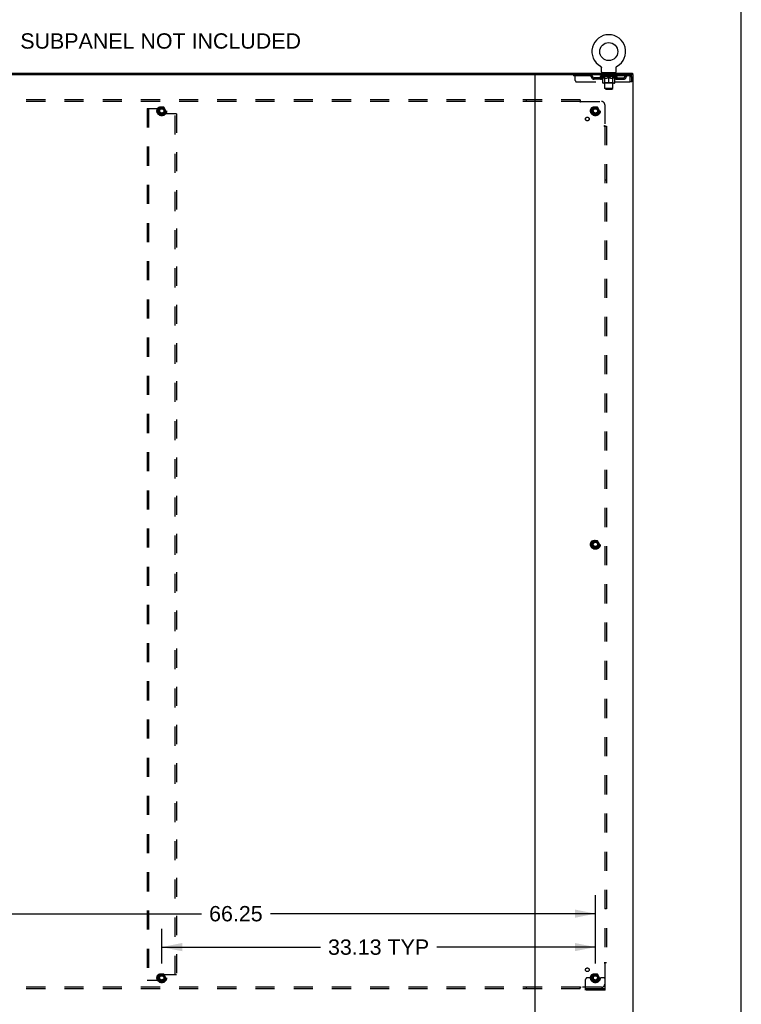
# Model space of a CAD drawing. Header units: inches. Extents: x 0 to 265, y 0 to 172.
# Tile 39 of 39: x 210 to 265, y 57 to 133. Entities that reach past the tile are written whole.
import ezdxf

# ---------------------------------------------------------------- set-up
doc = ezdxf.new("R2010")
doc.units = ezdxf.units.IN
doc.header["$LTSCALE"] = 14.592486
doc.header["$MEASUREMENT"] = 0
doc.linetypes.add('HIDDEN', pattern=[0.2, 0.1, -0.1])
doc.layers.get('0').update_dxf_attribs({"linetype": 'CONTINUOUS'})
for name, color, linetype in [('DEFAULT_2', 8, 'HIDDEN'), ('DIMENSIONS', 7, 'CONTINUOUS'), ('SUBPANEL', 7, 'CONTINUOUS')]:
    doc.layers.add(name, color=color, linetype=linetype)
doc.styles.get("Standard").update_dxf_attribs({"font": 'arial.ttf'})
doc.dimstyles.new('DIMSTYLE_1', dxfattribs={"dimtxt": 1.17052, "dimasz": 1.560694, "dimexe": 0.09, "dimexo": 0.07, "dimgap": 0.0375, "dimtad": 0, "dimtih": 1, "dimtoh": 1, "dimzin": 4, "dimdsep": 46, "dimtxsty": 'Standard', "dimblk": '_FILLED', "dimblk1": '_FILLED', "dimblk2": '_FILLED', "dimcen": 0.09, "dimadec": 3, "dimazin": 1, "dimtfac": 1, "dimtdec": 3, "dimtofl": 0, "dimtmove": 0, "dimatfit": 3, "dimldrblk": '_FILLED', "dimfxl": 0, "dimtolj": 1, "dimtzin": 4, "dimarcsym": 0})

# ---------------------------------------------------------------- blocks, each defined once
blk = doc.blocks.new('_FILLED')
at = {"color": 0, "linetype": 'ByBlock'}
blk.add_solid([(0, 0), (-1, 0.2), (-1, -0.2)], dxfattribs=at)
blk = doc.blocks.new('*D5')
at = {"layer": 'DIMENSIONS', "color": 2, "linetype": 'Continuous'}
for p, q in [((221.047, 60.398), (221.047, 63.059)), ((254.172, 60.398), (254.172, 63.059)), ((221.047, 61.655), (233.167, 61.655)), ((254.172, 61.655), (242.053, 61.655))]:
    blk.add_line(p, q, dxfattribs=at)
at = {"layer": 'DIMENSIONS', "color": 2, "linetype": 'Continuous', "xscale": 1.5606936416, "yscale": 1.5606936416, "zscale": 1.5606936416, "rotation": 180}
blk.add_blockref('_FILLED', (221.047, 61.655), dxfattribs=at)
at = {"layer": 'DIMENSIONS', "color": 2, "linetype": 'Continuous', "xscale": 1.5606936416, "yscale": 1.5606936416, "zscale": 1.5606936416}
blk.add_blockref('_FILLED', (254.172, 61.655), dxfattribs=at)
at = {"layer": 'DIMENSIONS', "color": 2, "linetype": 'Continuous', "insert": (237.61, 62.24), "char_height": 1.1705, "width": 7.71499, "attachment_point": 2, "line_spacing_factor": 0.9}
blk.add_mtext('33.13 TYP', dxfattribs=at)
blk = doc.blocks.new('*D6')
at = {"layer": 'DIMENSIONS', "color": 2, "linetype": 'Continuous'}
for p, q in [((187.922, 60.398), (187.922, 65.614)), ((254.172, 60.398), (254.172, 65.614)), ((187.922, 64.21), (224.079, 64.21)), ((254.172, 64.21), (229.34, 64.21))]:
    blk.add_line(p, q, dxfattribs=at)
at = {"layer": 'DIMENSIONS', "color": 2, "linetype": 'Continuous', "xscale": 1.5606936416, "yscale": 1.5606936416, "zscale": 1.5606936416, "rotation": 180}
blk.add_blockref('_FILLED', (187.922, 64.21), dxfattribs=at)
at = {"layer": 'DIMENSIONS', "color": 2, "linetype": 'Continuous', "xscale": 1.5606936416, "yscale": 1.5606936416, "zscale": 1.5606936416}
blk.add_blockref('_FILLED', (254.172, 64.21), dxfattribs=at)
at = {"layer": 'DIMENSIONS', "color": 2, "linetype": 'Continuous', "insert": (226.709, 64.795), "char_height": 1.1705, "width": 4.09029, "attachment_point": 2, "line_spacing_factor": 0.9}
blk.add_mtext('66.25', dxfattribs=at)

msp = doc.modelspace()

# ---------------------------------------------------------------- linework, layer by layer
at = {"color": 7, "linetype": 'Continuous'}
for p, q in [((265.318, 0), (265.318, 171.676)), ((254.558, 128.968), (254.558, 128.968)), ((254.558, 128.968), (254.562, 128.966)), ((254.561, 128.967), (254.559, 128.968)), ((254.562, 128.966), (254.567, 128.963)), ((254.567, 128.963), (254.571, 128.96)), ((254.571, 128.96), (254.575, 128.957)), ((254.575, 128.957), (254.579, 128.954)), ((254.579, 128.954), (254.583, 128.951)), ((254.583, 128.951), (254.586, 128.947)), ((254.586, 128.947), (254.59, 128.944)), ((254.59, 128.944), (254.594, 128.94)), ((254.593, 128.94), (254.597, 128.936)), ((254.597, 128.936), (254.6, 128.932)), ((254.6, 128.932), (254.603, 128.928)), ((254.603, 128.928), (254.606, 128.924)), ((254.606, 128.924), (254.609, 128.92)), ((254.609, 128.92), (254.611, 128.915)), ((254.611, 128.915), (254.614, 128.911)), ((254.614, 128.911), (254.616, 128.906)), ((254.616, 128.907), (254.618, 128.902)), ((254.618, 128.902), (254.62, 128.897)), ((254.62, 128.897), (254.622, 128.892)), ((254.622, 128.892), (254.624, 128.888)), ((254.624, 128.888), (254.625, 128.883)), ((254.625, 128.883), (254.627, 128.878)), ((254.627, 128.878), (254.628, 128.873)), ((254.628, 128.873), (254.629, 128.868)), ((254.629, 128.868), (254.629, 128.863)), ((254.629, 128.863), (254.63, 128.858)), ((254.631, 128.848), (254.631, 128.843)), ((254.631, 128.529), (254.631, 128.843)), ((255.756, 128.853), (255.757, 128.858)), ((255.756, 128.529), (255.756, 128.843)), ((255.757, 128.863), (255.758, 128.868)), ((255.757, 128.858), (255.757, 128.863)), ((255.758, 128.868), (255.759, 128.873)), ((255.759, 128.873), (255.76, 128.878)), ((255.76, 128.878), (255.761, 128.883)), ((255.761, 128.883), (255.763, 128.888)), ((255.763, 128.888), (255.764, 128.892)), ((255.764, 128.892), (255.766, 128.897)), ((255.766, 128.897), (255.768, 128.902)), ((255.768, 128.902), (255.77, 128.907)), ((255.77, 128.906), (255.773, 128.911)), ((255.773, 128.911), (255.775, 128.915)), ((255.775, 128.915), (255.778, 128.92)), ((255.778, 128.92), (255.781, 128.924)), ((255.781, 128.924), (255.784, 128.928)), ((255.783, 128.928), (255.787, 128.932)), ((255.787, 128.932), (255.79, 128.936)), ((255.79, 128.936), (255.793, 128.94)), ((255.793, 128.94), (255.797, 128.944)), ((255.797, 128.944), (255.8, 128.947)), ((255.8, 128.947), (255.804, 128.951)), ((255.804, 128.951), (255.808, 128.954)), ((255.808, 128.954), (255.812, 128.957)), ((255.812, 128.957), (255.816, 128.96)), ((255.816, 128.96), (255.82, 128.963)), ((255.82, 128.963), (255.824, 128.966)), ((255.82, 128.963), (255.821, 128.964)), ((255.824, 128.966), (255.829, 128.968)), ((255.827, 128.968), (255.826, 128.967)), ((255.829, 128.968), (255.829, 128.968)), ((185.099, 128.43), (256.995, 128.43)), ((254.693, 128.46), (254.693, 128.43)), ((255.693, 128.46), (254.693, 128.46)), ((255.693, 128.46), (255.693, 128.43)), ((256.995, 128.43), (256.995, 128.326))]:
    msp.add_line(p, q, dxfattribs=at)
at = {"color": 3, "linetype": 'Continuous'}
for p, q in [((185.047, 128.326), (257.047, 128.326)), ((249.547, 128.326), (249.547, 56.534)), ((257.047, 56.534), (257.047, 128.326))]:
    msp.add_line(p, q, dxfattribs=at)
at = {"color": 7, "linetype": 'Continuous'}
for points in [[(254.63, 128.858), (254.63, 128.853), (254.631, 128.848)], [(255.756, 128.843), (255.756, 128.848), (255.756, 128.853)], [(255.756, 128.843), (255.756, 128.848), (255.756, 128.853)]]:
    msp.add_lwpolyline(points, dxfattribs=at)
msp.add_circle((255.193, 130.088), 0.688, dxfattribs=at)
for centre, radius, start, end in [((255.193, 130.088), 1.288, 299.50527, 240.49473), ((254.7, 128.529), 0.069, 180, 265), ((255.687, 128.529), 0.069, 275, 360)]:
    msp.add_arc(centre, radius, start, end, dxfattribs=at)
at = {"layer": 'DEFAULT_2', "color": 8, "linetype": 'HIDDEN'}
for p, q in [((254.558, 128.968), (254.558, 128.968)), ((254.565, 128.964), (254.567, 128.963)), ((252.506, 128.326), (252.506, 128.222)), ((256.776, 128.222), (252.506, 128.222)), ((252.631, 127.889), (252.631, 128.326)), ((253.606, 128.326), (253.606, 128.222)), ((254.079, 127.971), (254.079, 128.075)), ((254.562, 128.075), (254.079, 128.075)), ((254.562, 127.971), (254.079, 127.971)), ((254.329, 127.971), (254.329, 128.075)), ((254.56, 128.175), (254.56, 128.222)), ((255.827, 128.175), (254.56, 128.175)), ((254.719, 128.064), (254.56, 128.175)), ((254.57, 128.216), (254.57, 128.222)), ((254.578, 128.212), (254.578, 128.216)), ((254.578, 128.212), (255.808, 128.212)), ((254.587, 128.212), (254.587, 128.216)), ((254.588, 128.212), (254.588, 128.216)), ((254.598, 128.216), (254.598, 128.222)), ((254.614, 128.212), (254.614, 128.216)), ((254.616, 128.212), (254.616, 128.216)), ((254.645, 128.216), (254.645, 128.222)), ((254.659, 128.212), (254.659, 128.216)), ((254.662, 128.212), (254.662, 128.216)), ((254.866, 128.215), (254.665, 128.215)), ((254.708, 128.216), (254.708, 128.222)), ((254.71, 128.212), (254.71, 128.215)), ((254.71, 128.212), (254.71, 128.215)), ((254.713, 128.212), (254.713, 128.215)), ((254.719, 128.064), (254.73, 128.064)), ((254.72, 128.212), (254.72, 128.216)), ((254.721, 128.212), (254.721, 128.215)), ((254.724, 128.212), (254.724, 128.216)), ((254.727, 128.212), (254.727, 128.216)), ((254.73, 127.701), (254.73, 128.107)), ((254.732, 128.212), (254.732, 128.215)), ((254.746, 128.212), (254.746, 128.215)), ((254.756, 128.222), (254.756, 128.326)), ((254.764, 128.212), (254.764, 128.218)), ((254.764, 128.212), (254.764, 128.215)), ((254.785, 128.212), (254.785, 128.215)), ((254.786, 128.216), (254.786, 128.222)), ((254.79, 128.46), (254.79, 128.43)), ((254.796, 128.212), (254.796, 128.216)), ((254.8, 128.212), (254.8, 128.216)), ((254.809, 128.212), (254.809, 128.215)), ((254.821, 128.212), (254.821, 128.219)), ((254.828, 128.37), (254.828, 128.45)), ((254.836, 128.212), (254.836, 128.215)), ((254.898, 128.36), (254.838, 128.36)), ((254.839, 128.212), (254.839, 128.215)), ((254.866, 128.212), (254.866, 128.215)), ((254.933, 128.215), (254.871, 128.215)), ((254.872, 128.064), (255.052, 128.064)), ((254.877, 128.216), (254.877, 128.222)), ((254.881, 127.704), (254.881, 128.172)), ((254.883, 128.212), (254.883, 128.216)), ((254.888, 128.212), (254.888, 128.216)), ((254.893, 127.279), (254.893, 128.35)), ((254.894, 128.212), (254.894, 128.221)), ((254.898, 128.212), (254.898, 128.215)), ((254.909, 128.212), (254.909, 128.215)), ((254.933, 128.212), (254.933, 128.215)), ((255.008, 128.215), (254.949, 128.215)), ((254.969, 128.212), (254.969, 128.215)), ((254.977, 128.216), (254.977, 128.222)), ((254.98, 128.212), (254.98, 128.216)), ((254.983, 128.212), (254.983, 128.222)), ((254.986, 128.212), (254.986, 128.216)), ((254.993, 128.212), (254.993, 128.216)), ((255.008, 128.212), (255.008, 128.215)), ((255.089, 128.215), (255.034, 128.215)), ((255.047, 128.212), (255.047, 128.215)), ((255.079, 128.215), (255.156, 128.22)), ((255.083, 128.216), (255.083, 128.222)), ((255.084, 128.222), (255.083, 128.222)), ((255.084, 128.216), (255.084, 128.222)), ((255.084, 128.212), (255.084, 128.216)), ((255.088, 128.212), (255.088, 128.216)), ((255.089, 128.212), (255.089, 128.216)), ((255.089, 128.212), (255.089, 128.215)), ((255.124, 128.215), (255.189, 128.215)), ((255.13, 128.212), (255.13, 128.215)), ((255.135, 128.215), (255.135, 128.219)), ((255.156, 128.215), (255.156, 128.22)), ((255.172, 128.212), (255.172, 128.215)), ((255.191, 128.216), (255.191, 128.216)), ((255.191, 128.212), (255.191, 128.216)), ((255.191, 128.212), (255.191, 128.216)), ((255.193, 128.216), (255.193, 128.222)), ((255.193, 128.222), (255.308, 128.215)), ((255.193, 127.664), (255.193, 128.108)), ((255.196, 128.212), (255.196, 128.216)), ((255.196, 128.212), (255.196, 128.216)), ((255.196, 128.216), (255.196, 128.216)), ((255.214, 128.212), (255.214, 128.215)), ((255.214, 128.215), (255.262, 128.215)), ((255.257, 128.212), (255.257, 128.215)), ((255.297, 128.212), (255.297, 128.216)), ((255.298, 128.212), (255.298, 128.215)), ((255.298, 128.215), (255.352, 128.215)), ((255.299, 128.212), (255.299, 128.216)), ((255.303, 128.216), (255.303, 128.222)), ((255.303, 128.216), (255.303, 128.222)), ((255.303, 128.222), (255.303, 128.222)), ((255.303, 128.212), (255.303, 128.216)), ((255.335, 128.064), (255.514, 128.064)), ((255.339, 128.212), (255.339, 128.215)), ((255.378, 128.212), (255.378, 128.215)), ((255.378, 128.215), (255.437, 128.215)), ((255.394, 128.212), (255.394, 128.216)), ((255.401, 128.212), (255.401, 128.216)), ((255.404, 128.212), (255.404, 128.222)), ((255.406, 128.212), (255.406, 128.216)), ((255.41, 128.216), (255.41, 128.222)), ((255.417, 128.212), (255.417, 128.215)), ((255.453, 128.212), (255.453, 128.215)), ((255.453, 128.215), (255.515, 128.215)), ((255.477, 128.212), (255.477, 128.215)), ((255.548, 128.36), (255.488, 128.36)), ((255.488, 128.212), (255.488, 128.215)), ((255.492, 128.212), (255.492, 128.221)), ((255.493, 127.279), (255.493, 128.35)), ((255.498, 128.212), (255.498, 128.216)), ((255.503, 128.212), (255.503, 128.216)), ((255.506, 127.704), (255.506, 128.172)), ((255.51, 128.216), (255.51, 128.222)), ((255.52, 128.212), (255.52, 128.215)), ((255.52, 128.215), (255.722, 128.215)), ((255.547, 128.212), (255.547, 128.215)), ((255.55, 128.212), (255.55, 128.215)), ((255.558, 128.37), (255.558, 128.45)), ((255.566, 128.212), (255.566, 128.219)), ((255.577, 128.212), (255.577, 128.215)), ((255.587, 128.212), (255.587, 128.216)), ((255.591, 128.212), (255.591, 128.216)), ((255.596, 128.46), (255.596, 128.43)), ((255.6, 128.216), (255.6, 128.222)), ((255.602, 128.212), (255.602, 128.215)), ((255.622, 128.212), (255.622, 128.218)), ((255.623, 128.212), (255.623, 128.215)), ((255.631, 128.222), (255.631, 128.326)), ((255.641, 128.212), (255.641, 128.215)), ((255.655, 128.212), (255.655, 128.215)), ((255.657, 127.701), (255.657, 128.107)), ((255.657, 128.064), (255.667, 128.064)), ((255.659, 128.212), (255.659, 128.216)), ((255.663, 128.212), (255.663, 128.216)), ((255.666, 128.212), (255.666, 128.216)), ((255.666, 128.212), (255.666, 128.215)), ((255.667, 128.064), (255.827, 128.175)), ((255.673, 128.212), (255.673, 128.215)), ((255.676, 128.212), (255.676, 128.215)), ((255.677, 128.212), (255.677, 128.215)), ((255.678, 128.216), (255.678, 128.222)), ((255.725, 128.212), (255.725, 128.216)), ((255.727, 128.212), (255.727, 128.216)), ((255.742, 128.216), (255.742, 128.222)), ((255.77, 128.212), (255.77, 128.216)), ((255.772, 128.212), (255.772, 128.216)), ((255.788, 128.216), (255.788, 128.222)), ((255.798, 128.212), (255.798, 128.216)), ((255.799, 128.212), (255.799, 128.216)), ((255.808, 128.212), (255.808, 128.216)), ((255.817, 128.216), (255.817, 128.222)), ((255.825, 128.075), (256.308, 128.075)), ((255.825, 127.971), (256.308, 127.971)), ((255.827, 128.175), (255.827, 128.222)), ((256.058, 127.971), (256.058, 128.075)), ((256.308, 127.971), (256.308, 128.075)), ((256.776, 128.326), (256.776, 128.222)), ((256.809, 128.159), (256.809, 127.764)), ((256.839, 127.764), (256.839, 128.159)), ((256.943, 128.159), (256.839, 128.159)), ((256.943, 127.764), (256.943, 128.159)), ((252.756, 127.764), (256.809, 127.764)), ((255.62, 127.664), (254.767, 127.664)), ((254.881, 127.704), (254.841, 127.664)), ((255.506, 127.704), (254.881, 127.704)), ((255.493, 127.279), (254.893, 127.279)), ((254.962, 127.21), (254.893, 127.279)), ((254.962, 127.21), (255.424, 127.21)), ((255.424, 127.21), (255.493, 127.279)), ((255.506, 127.704), (255.546, 127.664)), ((256.943, 127.764), (256.839, 127.764)), ((219.922, 125.743), (219.922, 59.118)), ((219.922, 125.743), (220.026, 125.743)), ((220.026, 125.743), (220.026, 59.118)), ((220.026, 125.743), (220.819, 125.743)), ((220.884, 125.828), (220.73, 125.56)), ((220.881, 125.68), (220.881, 125.389)), ((221.202, 125.833), (220.893, 125.833)), ((221.365, 125.56), (221.21, 125.828)), ((254.009, 125.828), (253.855, 125.56)), ((254.327, 125.833), (254.018, 125.833)), ((254.49, 125.56), (254.335, 125.828)), ((220.73, 125.55), (220.884, 125.283)), ((221.202, 125.278), (220.893, 125.278)), ((222.068, 125.327), (220.944, 125.327)), ((221.21, 125.283), (221.365, 125.55)), ((222.068, 59.534), (222.068, 125.327)), ((222.172, 125.327), (222.068, 125.327)), ((222.172, 125.327), (222.172, 59.534)), ((253.855, 125.55), (254.009, 125.283)), ((254.327, 125.278), (254.018, 125.278)), ((254.335, 125.283), (254.49, 125.55)), ((254.009, 92.703), (253.855, 92.435)), ((254.327, 92.708), (254.018, 92.708)), ((254.49, 92.435), (254.335, 92.703)), ((253.855, 92.425), (254.009, 92.158)), ((254.327, 92.153), (254.018, 92.153)), ((254.335, 92.158), (254.49, 92.425)), ((220.884, 59.578), (220.73, 59.31)), ((220.881, 59.18), (220.881, 59.471)), ((221.202, 59.583), (220.893, 59.583)), ((222.068, 59.534), (220.944, 59.534)), ((221.365, 59.31), (221.21, 59.578)), ((222.172, 59.534), (222.068, 59.534)), ((254.009, 59.578), (253.855, 59.31)), ((254.327, 59.583), (254.018, 59.583)), ((254.49, 59.31), (254.335, 59.578)), ((219.922, 59.118), (220.026, 59.118)), ((220.026, 59.118), (220.819, 59.118)), ((220.73, 59.3), (220.884, 59.033)), ((221.202, 59.028), (220.893, 59.028)), ((221.21, 59.033), (221.365, 59.3)), ((253.422, 58.357), (253.422, 59.18)), ((253.636, 59.305), (253.547, 59.305)), ((253.758, 59.305), (253.636, 59.305)), ((253.997, 59.305), (253.758, 59.305)), ((253.855, 59.3), (254.009, 59.033)), ((254.327, 59.028), (254.018, 59.028)), ((254.335, 59.033), (254.49, 59.3)), ((254.347, 59.305), (254.587, 59.305)), ((254.708, 59.305), (254.587, 59.305)), ((254.797, 59.305), (254.708, 59.305)), ((254.922, 58.357), (254.922, 59.18)), ((254.922, 58.461), (253.422, 58.461)), ((254.922, 58.357), (253.422, 58.357)), ((253.669, 58.357), (253.669, 58.461)), ((253.925, 58.357), (253.925, 58.461)), ((254.419, 58.357), (254.419, 58.461)), ((254.675, 58.357), (254.675, 58.461))]:
    msp.add_line(p, q, dxfattribs=at)
for points in [[(254.88, 128.064), (254.855, 128.068), (254.83, 128.074), (254.806, 128.081), (254.781, 128.089), (254.755, 128.097), (254.73, 128.107)], [(254.73, 128.106), (254.754, 128.097), (254.778, 128.088), (254.802, 128.081), (254.826, 128.074), (254.849, 128.069), (254.872, 128.064)], [(255.193, 128.108), (255.167, 128.098), (255.142, 128.089), (255.117, 128.081), (255.092, 128.074), (255.067, 128.068), (255.042, 128.064)], [(255.052, 128.064), (255.075, 128.069), (255.099, 128.074), (255.122, 128.081), (255.145, 128.088), (255.169, 128.097), (255.193, 128.106)], [(255.344, 128.064), (255.319, 128.069), (255.295, 128.074), (255.27, 128.081), (255.244, 128.089), (255.219, 128.098), (255.193, 128.108)], [(255.193, 128.106), (255.218, 128.097), (255.242, 128.088), (255.265, 128.081), (255.288, 128.074), (255.312, 128.069), (255.335, 128.064)], [(255.657, 128.107), (255.631, 128.097), (255.606, 128.088), (255.581, 128.081), (255.556, 128.074), (255.531, 128.068), (255.507, 128.064)], [(255.514, 128.064), (255.538, 128.069), (255.561, 128.074), (255.585, 128.081), (255.609, 128.088), (255.633, 128.097), (255.657, 128.106)], [(256.781, 128.322), (256.779, 128.325), (256.776, 128.326)], [(256.788, 128.213), (256.786, 128.216), (256.783, 128.219), (256.781, 128.221), (256.779, 128.222), (256.776, 128.222)], [(256.781, 128.322), (256.783, 128.317), (256.786, 128.31), (256.788, 128.301), (256.79, 128.29), (256.793, 128.277), (256.795, 128.263), (256.798, 128.248), (256.8, 128.232), (256.802, 128.214), (256.805, 128.196), (256.807, 128.178), (256.809, 128.159)], [(256.788, 128.213), (256.79, 128.208), (256.793, 128.204), (256.795, 128.198), (256.798, 128.193), (256.8, 128.187), (256.802, 128.18), (256.805, 128.173), (256.807, 128.166), (256.809, 128.159)]]:
    msp.add_lwpolyline(points, dxfattribs=at)
for centre, radius in [((221.047, 125.555), 0.372), ((221.047, 125.555), 0.356), ((221.047, 125.555), 0.312), ((221.047, 125.555), 0.204), ((221.047, 125.555), 0.188), ((221.047, 125.555), 0.183), ((221.047, 125.555), 0.165), ((254.172, 125.555), 0.372), ((254.172, 125.555), 0.356), ((254.172, 125.555), 0.312), ((254.172, 125.555), 0.204), ((254.172, 125.555), 0.188), ((254.172, 125.555), 0.183), ((254.172, 125.555), 0.165), ((254.172, 92.43), 0.372), ((254.172, 92.43), 0.356), ((254.172, 92.43), 0.312), ((254.172, 92.43), 0.204), ((254.172, 92.43), 0.188), ((254.172, 92.43), 0.183), ((254.172, 92.43), 0.165), ((221.047, 59.305), 0.372), ((221.047, 59.305), 0.356), ((221.047, 59.305), 0.312), ((221.047, 59.305), 0.204), ((221.047, 59.305), 0.188), ((221.047, 59.305), 0.183), ((221.047, 59.305), 0.165), ((254.172, 59.305), 0.372), ((254.172, 59.305), 0.356), ((254.172, 59.305), 0.312), ((254.172, 59.305), 0.204), ((254.172, 59.305), 0.188), ((254.172, 59.305), 0.183), ((254.172, 59.305), 0.165)]:
    msp.add_circle(centre, radius, dxfattribs=at)
for centre, radius, start, end in [((253.79, 128.159), 0.167, 8.07163, 90), ((253.79, 128.16), 0.0625, 7.98631, 90), ((254.079, 128.2), 0.229, 187.98631, 270), ((254.079, 128.2), 0.125, 188.07163, 270), ((254.562, 128.2), 0.125, 270, 351.92837), ((254.562, 128.2), 0.229, 270, 352.01369), ((254.851, 128.159), 0.167, 90, 171.92837), ((254.7, 128.529), 0.069, 265, 270), ((254.85, 128.16), 0.0625, 90, 172.01369), ((254.818, 128.45), 0.01, 0, 90), ((254.838, 128.37), 0.01, 180, 270), ((254.841, 128.172), 0.0398, 0, 90), ((254.883, 128.35), 0.01, 0, 90), ((255.503, 128.35), 0.01, 90, 180), ((255.546, 128.172), 0.0398, 90, 180), ((255.536, 128.159), 0.167, 8.07163, 90), ((255.536, 128.16), 0.0625, 7.98631, 90), ((255.548, 128.37), 0.01, 270, 360), ((255.568, 128.45), 0.01, 90, 180), ((255.825, 128.2), 0.229, 187.98631, 270), ((255.687, 128.529), 0.069, 270, 275), ((255.825, 128.2), 0.125, 188.07163, 270), ((256.308, 128.2), 0.125, 270, 351.92837), ((256.308, 128.2), 0.229, 270, 352.01369), ((256.597, 128.159), 0.167, 90, 171.92837), ((256.597, 128.16), 0.0625, 90, 172.01369), ((256.776, 128.159), 0.167, 0, 90), ((256.776, 128.159), 0.063, 0, 90), ((252.756, 127.889), 0.125, 180, 270), ((254.767, 127.701), 0.0371, 180, 270), ((255.62, 127.701), 0.0371, 270, 360), ((220.819, 125.68), 0.0625, 0, 90), ((220.893, 125.823), 0.01, 90.01235, 149.98915), ((221.202, 125.823), 0.01, 30.01204, 89.98872), ((254.018, 125.823), 0.01, 90.01235, 149.98915), ((254.327, 125.823), 0.01, 30.01204, 89.98872), ((220.738, 125.555), 0.01, 150.01268, 209.98829), ((220.944, 125.389), 0.0625, 180, 270), ((220.893, 125.288), 0.01, 210.01204, 269.98872), ((221.202, 125.288), 0.01, 270.01235, 329.98915), ((221.356, 125.555), 0.01, 330.01268, 29.98829), ((253.863, 125.555), 0.01, 150.01268, 209.98829), ((254.018, 125.288), 0.01, 210.01204, 269.98872), ((254.327, 125.288), 0.01, 270.01235, 329.98915), ((254.481, 125.555), 0.01, 330.01268, 29.98829), ((254.018, 92.698), 0.01, 90.01235, 149.98915), ((254.327, 92.698), 0.01, 30.01204, 89.98872), ((253.863, 92.43), 0.01, 150.01268, 209.98829), ((254.018, 92.163), 0.01, 210.01204, 269.98872), ((254.327, 92.163), 0.01, 270.01235, 329.98915), ((254.481, 92.43), 0.01, 330.01268, 29.98829), ((220.944, 59.471), 0.0625, 90, 180), ((220.893, 59.573), 0.01, 90.01235, 149.98915), ((221.202, 59.573), 0.01, 30.01204, 89.98872), ((254.018, 59.573), 0.01, 90.01235, 149.98915), ((254.327, 59.573), 0.01, 30.01204, 89.98872), ((220.738, 59.305), 0.01, 150.01268, 209.98829), ((220.819, 59.18), 0.0625, 270, 360), ((220.893, 59.038), 0.01, 210.01204, 269.98872), ((221.202, 59.038), 0.01, 270.01235, 329.98915), ((221.356, 59.305), 0.01, 330.01268, 29.98829), ((253.547, 59.18), 0.125, 90, 180), ((253.863, 59.305), 0.01, 150.01268, 209.98829), ((254.172, 59.305), 0.175, 180, 360), ((254.018, 59.038), 0.01, 210.01204, 269.98872), ((254.327, 59.038), 0.01, 270.01235, 329.98915), ((254.481, 59.305), 0.01, 330.01268, 29.98829), ((254.797, 59.18), 0.125, 0, 90)]:
    msp.add_arc(centre, radius, start, end, dxfattribs=at)
for centre, major_axis, ratio, start_param, end_param in [((255.193, 128.222), (0.633, 0.007), 0.05963, 2.96643, 3.140963), ((254.54, 128.21), (0.198, 0), 0.060556, 0.430652, 1.470503), ((255.193, 128.222), (0.633, 0), 0.060556, -3.141593, -2.96706), ((254.54, 128.204), (0.198, 0.002), 0.05963, 1.376596, 1.469874), ((255.193, 128.222), (0.633, 0.013), 0.05688, 2.791345, 2.965878), ((254.516, 128.21), (0.198, 0.002), 0.05963, 0.25549, 1.295341), ((254.584, 128.21), (0.198, -0.002), 0.05963, 0.605815, 1.645666), ((255.193, 128.222), (0.633, -0.007), 0.05963, -2.96643, -2.791898), ((254.584, 128.204), (0.198, 0), 0.060556, 1.551758, 1.645036), ((254.516, 128.204), (0.198, 0.004), 0.05688, 1.20151, 1.294789), ((254.586, 128.206), (0.164, 0.002), 0.05963, 1.065228, 1.614276), ((254.566, 128.206), (0.164, 0.003), 0.05688, 0.890143, 1.43919), ((254.624, 128.206), (0.164, 0), 0.060556, 1.240391, 1.789438), ((255.193, 128.222), (0.633, 0.019), 0.052395, 2.616403, 2.790936), ((254.512, 128.21), (0.198, 0.004), 0.05688, 0.080405, 1.120256), ((254.647, 128.21), (0.198, -0.004), 0.05688, 0.7809, 1.820751), ((255.193, 128.222), (0.633, -0.013), 0.05688, -2.791345, -2.616812), ((254.647, 128.204), (0.198, -0.002), 0.05963, 1.72692, 1.820198), ((254.512, 128.204), (0.198, 0.006), 0.052395, 1.026568, 1.119847), ((254.565, 128.206), (0.164, 0.005), 0.052395, 0.715201, 1.264248), ((254.679, 128.206), (0.164, -0.002), 0.05963, 1.415553, 1.9646), ((255.193, 128.222), (0.633, 0.025), 0.046319, 2.441654, 2.616187), ((254.726, 128.21), (0.198, -0.006), 0.052395, 0.955842, 1.995693), ((255.193, 128.222), (0.633, -0.019), 0.052395, -2.616403, -2.44187), ((254.529, 128.21), (0.198, 0.006), 0.052395, -0.094537, 0.945314), ((254.726, 128.204), (0.198, -0.004), 0.05688, 1.902006, 1.995284), ((254.529, 128.204), (0.198, 0.008), 0.046319, 0.851819, 0.945098), ((254.584, 128.206), (0.164, 0.006), 0.046319, 0.540452, 1.089499), ((254.75, 128.206), (0.164, -0.003), 0.05688, 1.590638, 2.139686), ((255.193, 128.222), (0.633, 0.029), 0.038841, 2.267123, 2.441656), ((254.82, 128.21), (0.198, -0.008), 0.046319, 1.130591, 2.170442), ((254.566, 128.21), (0.198, 0.008), 0.046319, -0.269286, 0.770565), ((255.193, 128.222), (0.633, -0.025), 0.046319, -2.441654, -2.267121), ((254.82, 128.204), (0.198, -0.006), 0.052395, 2.076947, 2.170226), ((254.566, 128.204), (0.198, 0.009), 0.038841, 0.677289, 0.770567), ((254.621, 128.206), (0.164, 0.008), 0.038841, 0.365921, 0.914969), ((254.835, 128.206), (0.164, -0.005), 0.052395, 1.76558, 2.314627), ((255.193, 128.222), (0.633, 0.033), 0.030195, 2.09281, 2.267343), ((254.925, 128.21), (0.198, -0.009), 0.038841, 1.305122, 2.344973), ((254.622, 128.21), (0.198, 0.009), 0.038841, -0.443817, 0.596034), ((255.193, 128.222), (0.633, -0.029), 0.038841, -2.267123, -2.092591), ((254.925, 128.204), (0.198, -0.008), 0.046319, 2.251696, 2.344975), ((254.622, 128.204), (0.198, 0.01), 0.030195, 0.502975, 0.596254), ((254.675, 128.206), (0.164, 0.009), 0.030195, 0.191608, 0.740655), ((254.93, 128.206), (0.164, -0.006), 0.046319, 1.940329, 2.489376), ((254.696, 128.21), (0.198, 0.01), 0.030195, -0.61813, 0.421721), ((255.193, 128.222), (0.633, 0.036), 0.020645, 1.918687, 2.09322), ((255.037, 128.21), (0.198, -0.01), 0.030195, 1.479435, 2.519286), ((255.193, 128.222), (0.633, -0.033), 0.030195, -2.09281, -1.918277), ((255.037, 128.204), (0.198, -0.009), 0.038841, 2.426227, 2.519505), ((254.696, 128.204), (0.198, 0.011), 0.020645, 0.328852, 0.422131), ((254.745, 128.206), (0.164, 0.009), 0.020645, 0.017485, 0.566532), ((255.034, 128.206), (0.164, -0.008), 0.038841, 2.11486, 2.663907), ((254.785, 128.21), (0.198, 0.011), 0.020645, -0.792253, 0.247598), ((255.193, 128.222), (0.633, 0.038), 0.010478, 1.744704, 1.919237), ((255.155, 128.21), (0.198, -0.011), 0.020645, 1.653558, 2.693409), ((255.193, 128.222), (0.633, -0.036), 0.020645, -1.918687, -1.744154), ((255.155, 128.204), (0.198, -0.01), 0.030195, 2.60054, 2.693819), ((254.785, 128.204), (0.198, 0.012), 0.010478, 0.154869, 0.248148), ((254.829, 128.206), (0.164, 0.01), 0.010478, 6.126688, 6.675735), ((255.142, 128.206), (0.164, -0.009), 0.030195, 2.289173, 2.83822), ((254.886, 128.21), (0.198, 0.012), 0.010478, -0.966236, -0.000846), ((255.274, 128.21), (0.198, -0.012), 0.010478, 1.827541, 2.867392), ((255.193, 128.222), (0.633, -0.038), 0.010478, -1.744704, -1.570171), ((255.274, 128.204), (0.198, -0.011), 0.020645, 2.774664, 2.867942), ((255.252, 128.206), (0.164, -0.009), 0.020645, 2.463296, 3.012344), ((255.113, 128.21), (0.198, 0.012), 0.010478, 0.274201, 1.314052), ((255.026, 128.206), (0.164, 0.01), 0.010478, -0.000298, 0.504314), ((254.996, 128.204), (0.198, 0.012), 0.010478, 0.192946, 0.399283), ((255.193, 128.222), (0.633, 0.038), 0.010478, -1.578586, -1.396888), ((255.39, 128.204), (0.198, -0.012), 0.010478, 2.948646, 3.041925), ((255.36, 128.206), (0.164, -0.01), 0.010478, 2.637279, 3.142076), ((255.231, 128.21), (0.198, 0.011), 0.020645, 0.448184, 1.488034), ((255.135, 128.206), (0.164, 0.009), 0.020645, 0.129249, 0.678296), ((255.113, 128.204), (0.198, 0.011), 0.020645, 0.273651, 0.366929), ((255.193, 128.222), (0.633, 0.036), 0.020645, -1.397439, -1.222906), ((255.501, 128.21), (0.198, -0.012), 0.010478, -3.140747, -2.175357), ((255.193, 128.222), (0.633, -0.038), 0.010478, 1.222355, 1.396888), ((255.349, 128.21), (0.198, 0.01), 0.030195, 0.622307, 1.662158), ((255.244, 128.206), (0.164, 0.009), 0.030195, 0.303372, 0.852419), ((255.558, 128.206), (0.164, -0.01), 0.010478, 2.749043, 3.29809), ((255.602, 128.21), (0.198, -0.011), 0.020645, 2.893995, 3.933846), ((255.231, 128.204), (0.198, 0.01), 0.030195, 0.447774, 0.541052), ((255.602, 128.204), (0.198, -0.012), 0.010478, 2.893445, 2.986723), ((255.193, 128.222), (0.633, 0.033), 0.030195, -1.223315, -1.048783), ((255.193, 128.222), (0.633, -0.036), 0.020645, 1.048373, 1.222906), ((255.462, 128.21), (0.198, 0.009), 0.038841, 0.79662, 1.836471), ((255.353, 128.206), (0.164, 0.008), 0.038841, 0.477686, 1.026733), ((255.642, 128.206), (0.164, -0.009), 0.020645, 2.57506, 3.124108), ((255.691, 128.21), (0.198, -0.01), 0.030195, 2.719872, 3.759723), ((255.567, 128.21), (0.198, 0.008), 0.046319, 0.971151, 2.011002), ((255.349, 128.204), (0.198, 0.009), 0.038841, 0.622087, 0.715366), ((255.691, 128.204), (0.198, -0.011), 0.020645, 2.719462, 2.812741), ((255.193, 128.222), (0.633, 0.029), 0.038841, -1.049002, -0.874469), ((255.193, 128.222), (0.633, -0.033), 0.030195, 0.87425, 1.048783), ((255.456, 128.206), (0.164, 0.006), 0.046319, 0.652216, 1.201263), ((255.66, 128.21), (0.198, 0.006), 0.052395, 1.1459, 2.185751), ((255.712, 128.206), (0.164, -0.009), 0.030195, 2.400937, 2.949985), ((255.764, 128.21), (0.198, -0.009), 0.038841, 2.545558, 3.585409), ((255.552, 128.206), (0.164, 0.005), 0.052395, 0.826965, 1.376012), ((255.462, 128.204), (0.198, 0.008), 0.046319, 0.796618, 0.889896), ((255.764, 128.204), (0.198, -0.01), 0.030195, 2.545339, 2.638617), ((255.74, 128.21), (0.198, 0.004), 0.05688, 1.320842, 2.360692), ((255.193, 128.222), (0.633, 0.025), 0.046319, -0.874471, -0.699939), ((255.193, 128.222), (0.633, -0.029), 0.038841, 0.699936, 0.874469), ((255.82, 128.21), (0.198, -0.008), 0.046319, 2.371028, 3.410879), ((255.766, 128.206), (0.164, -0.008), 0.038841, 2.226624, 2.775671), ((255.802, 128.21), (0.198, 0.002), 0.05963, 1.495927, 2.535778), ((255.636, 128.206), (0.164, 0.003), 0.05688, 1.001907, 1.550954), ((255.857, 128.21), (0.198, -0.006), 0.052395, 2.196279, 3.23613), ((255.803, 128.206), (0.164, -0.006), 0.046319, 2.052093, 2.601141), ((255.567, 128.204), (0.198, 0.006), 0.052395, 0.971367, 1.064645), ((255.846, 128.21), (0.198, 0), 0.060556, 1.671089, 2.71094), ((255.82, 128.204), (0.198, -0.009), 0.038841, 2.371026, 2.464304), ((255.874, 128.21), (0.198, -0.004), 0.05688, 2.021337, 3.061188), ((255.193, 128.222), (0.633, 0.019), 0.052395, -0.699723, -0.52519), ((255.193, 128.222), (0.633, -0.025), 0.046319, 0.525406, 0.699939), ((255.871, 128.21), (0.198, -0.002), 0.05963, 1.846251, 2.886102), ((255.707, 128.206), (0.164, 0.002), 0.05963, 1.176993, 1.72604), ((255.821, 128.206), (0.164, -0.005), 0.052395, 1.877344, 2.426392), ((255.763, 128.206), (0.164, 0), 0.060556, 1.352155, 1.901202), ((255.821, 128.206), (0.164, -0.003), 0.05688, 1.702402, 2.25145), ((255.801, 128.206), (0.164, -0.002), 0.05963, 1.527317, 2.076364), ((255.66, 128.204), (0.198, 0.004), 0.05688, 1.146309, 1.239587), ((255.857, 128.204), (0.198, -0.008), 0.046319, 2.196495, 2.289773), ((255.193, 128.222), (0.633, 0.013), 0.05688, -0.524781, -0.350248), ((255.193, 128.222), (0.633, -0.019), 0.052395, 0.350657, 0.52519), ((255.74, 128.204), (0.198, 0.002), 0.05963, 1.321394, 1.414673), ((255.874, 128.204), (0.198, -0.006), 0.052395, 2.021746, 2.115024), ((255.193, 128.222), (0.633, 0.007), 0.05963, -0.349695, -0.175162), ((255.193, 128.222), (0.633, -0.013), 0.05688, 0.175715, 0.350248), ((255.802, 128.204), (0.198, 0), 0.060556, 1.496556, 1.589835), ((255.871, 128.204), (0.198, -0.004), 0.05688, 1.846804, 1.940083), ((255.846, 128.204), (0.198, -0.002), 0.05963, 1.671719, 1.764997), ((255.193, 128.222), (0.633, 0), 0.060556, -0.174533, 0), ((255.193, 128.222), (0.633, -0.007), 0.05963, 0.000629, 0.175162)]:
    msp.add_ellipse(centre, major_axis=major_axis, ratio=ratio, start_param=start_param, end_param=end_param, dxfattribs=at)
at = {"layer": 'SUBPANEL', "color": 8, "linetype": 'HIDDEN'}
for p, q in [((253.016, 126.399), (189.079, 126.399)), ((253.016, 126.274), (189.079, 126.274)), ((248.891, 126.399), (248.891, 126.274)), ((253.016, 126.399), (253.016, 126.233)), ((253.051, 126.274), (254.641, 126.274)), ((254.891, 126.024), (254.891, 124.434)), ((254.85, 124.399), (255.016, 124.399)), ((254.891, 124.399), (254.891, 60.461)), ((254.91, 124.416), (254.903, 124.423)), ((255.016, 124.399), (255.016, 60.461)), ((255.016, 120.274), (254.891, 120.274)), ((255.016, 64.586), (254.891, 64.586)), ((255.016, 60.461), (254.85, 60.461)), ((254.891, 60.426), (254.891, 58.836)), ((253.016, 58.586), (189.079, 58.586)), ((253.016, 58.461), (189.079, 58.461)), ((248.891, 58.586), (248.891, 58.461)), ((253.016, 58.461), (253.016, 58.627)), ((253.033, 58.568), (253.04, 58.575)), ((254.641, 58.586), (253.051, 58.586))]:
    msp.add_line(p, q, dxfattribs=at)
for points in [[(253.016, 126.313), (253.018, 126.31), (253.02, 126.308), (253.021, 126.306), (253.023, 126.303), (253.025, 126.301), (253.026, 126.299), (253.028, 126.298), (253.03, 126.296), (253.031, 126.294), (253.033, 126.293), (253.038, 126.287)], [(253.016, 126.233), (253.018, 126.234), (253.02, 126.235), (253.021, 126.235), (253.023, 126.236), (253.024, 126.237), (253.026, 126.239), (253.027, 126.24), (253.029, 126.241), (253.03, 126.243), (253.032, 126.245), (253.033, 126.247), (253.034, 126.248), (253.036, 126.25), (253.037, 126.252), (253.038, 126.255), (253.041, 126.259)], [(253.038, 126.287), (253.04, 126.286), (253.042, 126.284), (253.044, 126.281), (253.046, 126.279), (253.048, 126.277), (253.05, 126.276), (253.051, 126.274)], [(253.041, 126.259), (253.043, 126.262), (253.044, 126.264), (253.046, 126.266), (253.047, 126.268), (253.049, 126.27), (253.05, 126.272), (253.051, 126.274)], [(254.85, 124.399), (254.851, 124.401), (254.852, 124.402), (254.852, 124.404), (254.853, 124.406), (254.855, 124.407), (254.856, 124.409), (254.857, 124.41), (254.859, 124.412), (254.86, 124.413), (254.862, 124.415), (254.864, 124.416), (254.865, 124.417), (254.867, 124.419), (254.87, 124.42), (254.872, 124.421)], [(254.872, 124.421), (254.876, 124.424), (254.879, 124.426), (254.881, 124.427), (254.883, 124.428), (254.885, 124.43), (254.887, 124.431), (254.889, 124.433), (254.891, 124.434)], [(254.903, 124.423), (254.901, 124.425), (254.899, 124.427), (254.897, 124.429), (254.895, 124.431), (254.893, 124.433), (254.891, 124.434)], [(254.93, 124.399), (254.927, 124.401), (254.925, 124.402), (254.923, 124.404), (254.92, 124.406), (254.918, 124.408), (254.917, 124.409), (254.915, 124.411), (254.913, 124.413), (254.911, 124.414), (254.91, 124.416)], [(254.85, 60.461), (254.851, 60.46), (254.852, 60.458), (254.852, 60.456), (254.853, 60.455), (254.855, 60.453), (254.856, 60.452), (254.857, 60.45), (254.859, 60.449), (254.86, 60.447), (254.862, 60.446), (254.864, 60.444), (254.865, 60.443), (254.867, 60.442), (254.87, 60.44), (254.872, 60.439), (254.876, 60.436)], [(254.876, 60.436), (254.879, 60.435), (254.881, 60.433), (254.883, 60.432), (254.885, 60.43), (254.887, 60.429), (254.889, 60.428), (254.891, 60.426)], [(254.905, 60.439), (254.903, 60.437), (254.901, 60.435), (254.899, 60.433), (254.897, 60.431), (254.895, 60.429), (254.893, 60.428), (254.891, 60.426)], [(254.93, 60.461), (254.927, 60.46), (254.925, 60.458), (254.923, 60.456), (254.92, 60.454), (254.918, 60.453), (254.917, 60.451), (254.915, 60.449), (254.913, 60.448), (254.911, 60.446), (254.91, 60.444), (254.905, 60.439)], [(253.016, 58.627), (253.018, 58.627), (253.02, 58.626), (253.021, 58.625), (253.023, 58.624), (253.024, 58.623), (253.026, 58.622), (253.027, 58.62), (253.029, 58.619), (253.03, 58.617), (253.032, 58.616), (253.033, 58.614), (253.034, 58.612), (253.036, 58.61), (253.037, 58.608), (253.038, 58.606)], [(253.016, 58.548), (253.018, 58.55), (253.02, 58.553), (253.021, 58.555), (253.023, 58.557), (253.025, 58.559), (253.026, 58.561), (253.028, 58.563), (253.03, 58.564), (253.031, 58.566), (253.033, 58.568)], [(253.038, 58.606), (253.041, 58.601), (253.043, 58.599), (253.044, 58.597), (253.046, 58.594), (253.047, 58.592), (253.049, 58.59), (253.05, 58.588), (253.051, 58.586)], [(253.04, 58.575), (253.042, 58.577), (253.044, 58.579), (253.046, 58.581), (253.048, 58.583), (253.05, 58.585), (253.051, 58.586)]]:
    msp.add_lwpolyline(points, dxfattribs=at)
for centre, radius in [((221.047, 125.555), 0.25), ((254.172, 125.555), 0.25), ((253.554, 124.936), 0.141), ((254.172, 92.43), 0.25), ((221.047, 59.305), 0.25), ((253.554, 59.924), 0.141), ((254.172, 59.305), 0.25)]:
    msp.add_circle(centre, radius, dxfattribs=at)
for centre, start, end in [((254.641, 126.024), 0, 90), ((254.641, 58.836), 270, 360)]:
    msp.add_arc(centre, 0.25, start, end, dxfattribs=at)

# ---------------------------------------------------------------- texts
at = {"layer": 'DIMENSIONS', "color": 2, "linetype": 'Continuous', "insert": (220.96, 131.483), "char_height": 1.17052, "width": 21.40442, "attachment_point": 2, "line_spacing_factor": 0.9}
msp.add_mtext('SUBPANEL NOT INCLUDED', dxfattribs=at)

# ---------------------------------------------------------------- dimensions: what is measured, and where the dimension line sits
at = {"layer": 'DIMENSIONS', "color": 2, "linetype": 'Continuous'}
dim = msp.add_linear_dim(base=(187.922, 64.21), p1=(254.172, 60.328), p2=(187.922, 60.328), angle=180, dimstyle='DIMSTYLE_1', dxfattribs=at)
dim.commit()
dim.dimension.update_dxf_attribs({"geometry": '*D6', "text_midpoint": (226.705, 64.203), "dimtype": 160})
dim = msp.add_linear_dim(base=(254.17229583, 61.654601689), p1=(221.04729583, 63.129225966), p2=(254.17229583, 63.129225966), text='<> TYP', dimstyle='DIMSTYLE_1', dxfattribs=at)
dim.commit()
dim.dimension.update_dxf_attribs({"geometry": '*D5', "text_midpoint": (237.60979583, 61.654601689), "dimtype": 160})

doc.saveas('drawing.dxf')
